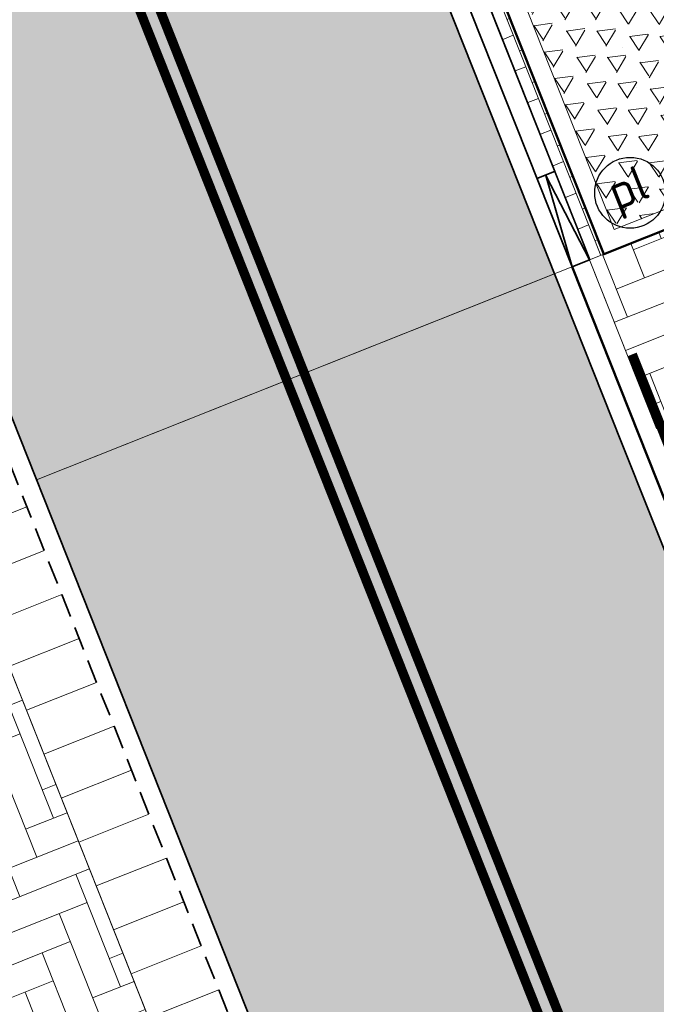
# Model space of a CAD drawing. Header units: metres. Extents: x 196674 to 197628, y 355499 to 356232.
# Tile 142 of 209: x 196807.41 to 196814.15, y 355976.55 to 355986.96. Entities that reach past the tile are written whole.
import ezdxf
from ezdxf.enums import TextEntityAlignment as Align

# ---------------------------------------------------------------- set-up
doc = ezdxf.new("R2010")
doc.units = ezdxf.units.M
doc.linetypes.add('DASHED2', pattern=[0.375, 0.25, -0.125])
doc.linetypes.add('VW-11_STREEP', pattern=[2, 1, -1])
doc.layers.get('0').update_dxf_attribs({"lineweight": 25})
for name, color, linetype, lineweight in [('N-WE-IE-MEUBILAIR-S-200', 7, 'Continuous', 25), ('N-WE-VH-KANTOPSLUITING_ACHTERKANTBAND-G', 50, 'Continuous', 18), ('N-WE-VH-KANTOPSLUITING_ELEMENT_INRIT-G', 210, 'Continuous', 18), ('N-WE-VH-KANTOPSLUITING_ELEMENT_INRIT_VOORKANT_BLOKKEN-G', 210, 'DASHED2', 35), ('N-WE-VH-MATERIAALGRENS-G', 7, 'Continuous', 13)]:
    doc.layers.add(name, color=color, linetype=linetype, lineweight=lineweight)
for name, color, linetype, lineweight, true_color in [('N-WE-VH-GESLOTENVERHARDING_ASFALT_RIJBAAN-V', 7, 'Continuous', 5, 0xd6d6d6), ('N-WE-VH-GOOT-TEGEL_200x200-G', 7, 'Continuous', 35, 0x00a5a5), ('N-WE-VH-HALFVERHARDING_GEBONDEN_SPLIT-A', 7, 'Continuous', 5, 0xaab7a9), ('N-WE-VH-KANTOPSLUITING_GELEIDEBAND_50 200-G', 1, 'Continuous', 35, 0xff0000), ('N-WE-VH-KANTOPSLUITING_OPSLUITBAND_200X250-G', 7, 'Continuous', 50, 0x0029a5), ('N-WE-VH-KANTOPSLUITING_VERLAGINGSBAND_GELEIDEBAND_50 200-G', 1, 'Continuous', 35, 0xff0000), ('N-WE-VH-OPENVERHARDING_STRAATBAKSTEEN_ROOD_ELLEBOOG_LINGE-A', 7, 'Continuous', 5, 0xdaaea0), ('N-WE-VH-OPENVERHARDING_STRAATBAKSTEEN_ROOD_ELLEBOOG_LINGE-INRITTEN-TUSSEN-RIJBAAN-FIETSPAD-A', 7, 'Continuous', 5, 0xdaaea0), ('N-WE-VH-OPENVERHARDING_STRAATBAKSTEEN_ROOD_STREKKEN-LINGE-A', 7, 'Continuous', 5, 0xdaaea0), ('N-WE-VW-MARKERING_DWARS_DRIEHOEK-G', 7, 'VW-HAAIETAND50_L', 35, 0xffffff), ('N-WE-VW-MARKERING_LANGS_STREEP_11_010-G', 7, 'VW-11_STREEP', 13, 0xffffff)]:
    doc.layers.add(name, color=color, linetype=linetype, lineweight=lineweight, true_color=true_color)
doc.layers.add('N-WE-VH-HULPLIJN-G', color=40, linetype='Continuous', lineweight=5, plot=False)
doc.styles.add('NLCS-ISO', font='NLCS-ISO.ttf')
doc.linetypes.add('VW-HAAIETAND50_L', pattern='A,0,-0.5,[150,NLCS.SHX,S=1,R=0,X=-0.625,Y=-0.25],-0.5', length=1)

# ---------------------------------------------------------------- blocks, each defined once
blk = doc.blocks.new('*U131')
at = {"layer": 'N-WE-VH-KANTOPSLUITING_ELEMENT_INRIT-G', "ltscale": 0.2, "flags": 128}
for points in [[(4, 0), (4, -0.7999999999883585)], [(4.5, 0), (4.5, -0.7999999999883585)], [(5, 0), (5, -0.7999999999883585)], [(5.5, 0), (5.5, -0.7999999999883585)], [(6, 0), (6, -0.7999999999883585)], [(6.5, 0), (6.5, -0.7999999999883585)], [(7, 0), (7, -0.7999999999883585)], [(7.5, 0), (7.5, -0.7999999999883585)], [(8, 0), (8, -0.7999999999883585)], [(8.5, 0), (8.5, -0.7999999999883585)], [(9, 0), (9, -0.7999999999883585)], [(9.5, 0), (9.5, -0.7999999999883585)], [(0.5, -0.7999999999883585), (11.50000000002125, -0.7999999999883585)]]:
    blk.add_lwpolyline(points, dxfattribs=at)
at = {"layer": 'N-WE-VH-KANTOPSLUITING_ELEMENT_INRIT_VOORKANT_BLOKKEN-G', "flags": 128}
blk.add_lwpolyline([(0.5, 0), (11.50000000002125, 0)], dxfattribs=at)
blk = doc.blocks.new('Boomplantvak 2900x2900')
at = {"layer": 'N-WE-VH-HALFVERHARDING_GEBONDEN_SPLIT-A'}
h = blk.add_hatch(dxfattribs=at)
h.set_pattern_fill('AVH-GRAVEL-SO', color=251, scale=0.3, pattern_type=2)
h.set_pattern_definition([(255.963757, (0.768, 1.164), (1.562108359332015e-08, -1.200000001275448), [0.197909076, -4.74981768]), (127.568592, (0.888, 1.008), (-8.399999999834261, 10.80000000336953), [0.196814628, -19.484648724]), (12.094757, (0.72, 0.972), (10.79999999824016, 2.399999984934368), [0.171813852, -17.00957142]), (255.963757, (1.068, 1.164), (1.562108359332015e-08, -1.200000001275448), [0.197909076, -4.74981768]), (127.568592, (1.188, 1.008), (-8.399999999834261, 10.80000000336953), [0.196814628, -19.484648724]), (12.094757, (1.02, 0.972), (10.79999999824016, 2.399999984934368), [0.171813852, -17.00957142]), (12.094757, (0.42, 0.972), (10.79999999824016, 2.399999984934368), [0.171813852, -17.00957142]), (127.568592, (0.588, 1.008), (-8.399999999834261, 10.80000000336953), [0.196814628, -19.484648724]), (255.963757, (0.468, 1.164), (1.562108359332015e-08, -1.200000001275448), [0.197909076, -4.74981768]), (255.963757, (0.168, 1.164), (1.562108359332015e-08, -1.200000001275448), [0.197909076, -4.74981768]), (127.568592, (0.288, 1.008), (-8.399999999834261, 10.80000000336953), [0.196814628, -19.484648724]), (12.094757, (0.12, 0.972), (10.79999999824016, 2.399999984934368), [0.171813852, -17.00957142]), (12.094757, (0, 0.672), (10.79999999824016, 2.399999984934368), [0.171813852, -17.00957142]), (127.568592, (0.168, 0.708), (-8.399999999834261, 10.80000000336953), [0.196814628, -19.484648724]), (255.963757, (0.048, 0.864), (1.562108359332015e-08, -1.200000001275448), [0.197909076, -4.74981768]), (255.963757, (0.348, 0.864), (1.562108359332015e-08, -1.200000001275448), [0.197909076, -4.74981768]), (127.568592, (0.468, 0.708), (-8.399999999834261, 10.80000000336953), [0.196814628, -19.484648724]), (12.094757, (0.3, 0.672), (10.79999999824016, 2.399999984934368), [0.171813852, -17.00957142]), (12.094757, (0.8999999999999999, 0.672), (10.79999999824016, 2.399999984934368), [0.171813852, -17.00957142]), (127.568592, (1.068, 0.708), (-8.399999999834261, 10.80000000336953), [0.196814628, -19.484648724]), (255.963757, (0.948, 0.864), (1.562108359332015e-08, -1.200000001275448), [0.197909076, -4.74981768]), (12.094757, (0.6, 0.672), (10.79999999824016, 2.399999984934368), [0.171813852, -17.00957142]), (127.568592, (0.768, 0.708), (-8.399999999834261, 10.80000000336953), [0.196814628, -19.484648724]), (255.963757, (0.648, 0.864), (1.562108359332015e-08, -1.200000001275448), [0.197909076, -4.74981768]), (12.094757, (0.12, 0.372), (10.79999999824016, 2.399999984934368), [0.171813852, -17.00957142]), (127.568592, (0.288, 0.408), (-8.399999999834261, 10.80000000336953), [0.196814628, -19.484648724]), (255.963757, (0.168, 0.564), (1.562108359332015e-08, -1.200000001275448), [0.197909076, -4.74981768]), (255.963757, (0.468, 0.564), (1.562108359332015e-08, -1.200000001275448), [0.197909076, -4.74981768]), (127.568592, (0.588, 0.408), (-8.399999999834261, 10.80000000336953), [0.196814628, -19.484648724]), (12.094757, (0.42, 0.372), (10.79999999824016, 2.399999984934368), [0.171813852, -17.00957142]), (12.094757, (1.02, 0.372), (10.79999999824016, 2.399999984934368), [0.171813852, -17.00957142]), (127.568592, (1.188, 0.408), (-8.399999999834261, 10.80000000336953), [0.196814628, -19.484648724]), (255.963757, (1.068, 0.564), (1.562108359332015e-08, -1.200000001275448), [0.197909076, -4.74981768]), (12.094757, (0.72, 0.372), (10.79999999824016, 2.399999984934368), [0.171813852, -17.00957142]), (127.568592, (0.888, 0.408), (-8.399999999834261, 10.80000000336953), [0.196814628, -19.484648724]), (255.963757, (0.768, 0.564), (1.562108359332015e-08, -1.200000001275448), [0.197909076, -4.74981768]), (255.963757, (0.648, 0.264), (1.562108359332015e-08, -1.200000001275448), [0.197909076, -4.74981768]), (127.568592, (0.768, 0.108), (-8.399999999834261, 10.80000000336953), [0.196814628, -19.484648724]), (12.094757, (0.6, 0.072), (10.79999999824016, 2.399999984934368), [0.171813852, -17.00957142]), (255.963757, (0.948, 0.264), (1.562108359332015e-08, -1.200000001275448), [0.197909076, -4.74981768]), (127.568592, (1.068, 0.108), (-8.399999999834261, 10.80000000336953), [0.196814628, -19.484648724]), (12.094757, (0.8999999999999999, 0.072), (10.79999999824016, 2.399999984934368), [0.171813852, -17.00957142]), (12.094757, (0.3, 0.072), (10.79999999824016, 2.399999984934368), [0.171813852, -17.00957142]), (127.568592, (0.468, 0.108), (-8.399999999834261, 10.80000000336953), [0.196814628, -19.484648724]), (255.963757, (0.348, 0.264), (1.562108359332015e-08, -1.200000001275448), [0.197909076, -4.74981768]), (255.963757, (0.048, 0.264), (1.562108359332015e-08, -1.200000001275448), [0.197909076, -4.74981768]), (127.568592, (0.168, 0.108), (-8.399999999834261, 10.80000000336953), [0.196814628, -19.484648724]), (12.094757, (0, 0.072), (10.79999999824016, 2.399999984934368), [0.171813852, -17.00957142]), (63.434949, (0.31199946, 1.139999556), (-1.073312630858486, 0.536656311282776), [5.039999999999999e-07, -1.199999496]), (0, (0.216, 1.14), (0, 1.2), [0, -1.2]), (63.434949, (0.31199946, 1.139999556), (-1.073312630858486, 0.536656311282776), [5.039999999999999e-07, -1.199999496]), (0, (0.216, 1.14), (0, 1.2), [0, -1.2])])
h.paths.add_polyline_path([(0.2000000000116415, -0.2000000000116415), (2.699999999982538, -0.2000000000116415), (2.699999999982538, -2.700000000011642), (0.2000000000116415, -2.700000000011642)])
at = {"layer": 'N-WE-VH-OPENVERHARDING_STRAATBAKSTEEN_ROOD_STREKKEN-LINGE-A', "true_color": 0xb05e45}
h = blk.add_hatch(dxfattribs=at)
h.set_pattern_fill('AVH-BSS_LINGEFORMAAT_HALFST', color=25, scale=1.5, angle=90, pattern_type=2)
h.set_pattern_definition([(90, (-1.469576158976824e-17, -2.980000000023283), (-0.18, 0.36), [0.12, -0.12]), (180, (-1.469576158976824e-17, -2.980000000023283), (-1.469576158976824e-17, -0.12), [])])
h.paths.add_polyline_path([(2.899999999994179, -3.060000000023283), (2.899999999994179, -2.900000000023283), (0, -2.900000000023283), (0, -3.060000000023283)])
at = {"layer": 'N-WE-VH-KANTOPSLUITING_ACHTERKANTBAND-G', "ltscale": 0.2, "flags": 128}
blk.add_lwpolyline([(0.2000000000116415, -0.2000000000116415), (2.699999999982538, -0.2000000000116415), (2.699999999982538, -2.700000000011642), (0.2000000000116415, -2.700000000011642)], close=True, dxfattribs=at)
at = {"layer": 'N-WE-VH-KANTOPSLUITING_OPSLUITBAND_200X250-G', "ltscale": 0.1, "flags": 128}
blk.add_lwpolyline([(0, 0), (2.899999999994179, 0), (2.899999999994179, -2.900000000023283), (0, -2.900000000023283)], close=True, dxfattribs=at)
at = {"layer": 'N-WE-VH-MATERIAALGRENS-G', "ltscale": 0.2, "flags": 128}
blk.add_lwpolyline([(2.899999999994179, -2.900000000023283), (2.899999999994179, -3.060000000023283), (-2.939152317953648e-17, -3.060000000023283), (0, -2.900000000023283)], dxfattribs=at)
blk = doc.blocks.new('Verloopband')
at = {"flags": 128}
blk.add_lwpolyline([(-0.2763672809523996, 0.9662406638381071), (0, 0), (-0.4622285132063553, 0.8923814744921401)], close=True, dxfattribs=at)
blk = doc.blocks.new('SIE-MEUBILAIR_PAAL_POLLER-SO')
blk.add_circle((0, 0), 0.75)
at = {"style": 'NLCS-ISO'}
blk.add_text('pl', height=0.75, dxfattribs=at).set_placement((5.684341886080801e-14, 0.1291188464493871), align=Align.MIDDLE_CENTER)

msp = doc.modelspace()

# ---------------------------------------------------------------- hatches: boundary and pattern name
at = {"layer": 'N-WE-VH-GESLOTENVERHARDING_ASFALT_RIJBAAN-V'}
h = msp.add_hatch(color=256, dxfattribs=at)
h.dxf.hatch_style = 1
h.paths.add_polyline_path([(196787.3892659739, 356048.9116752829), (196781.906141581, 356046.73274255), (196806.1984602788, 355985.602904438), (196807.591634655, 355982.0970833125), (196813.0747300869, 355984.2760045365)])
h = msp.add_hatch(color=256, dxfattribs=at)
h.dxf.hatch_style = 1
edge = h.paths.add_edge_path()
edge.add_line((196823.4697300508, 355959.9686851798), (196827.4468473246, 355953.8402979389))
edge.add_line((196827.4468473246, 355953.8402979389), (196824.8464446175, 355952.1527240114))
edge.add_arc((196823.839837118, 355951.4994695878), 1.20000000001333, 32.98221544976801, 201.6723232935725)
edge.add_line((196822.724663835, 355951.0563121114), (196820.3084550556, 355950.0961375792))
edge.add_line((196820.3084550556, 355950.0961375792), (196807.591634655, 355982.0970833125))
edge.add_line((196807.591634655, 355982.0970833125), (196813.0747300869, 355984.2760045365))
edge.add_line((196813.0747300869, 355984.2760045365), (196813.7840376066, 355982.4910818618))
edge.add_line((196813.7840376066, 355982.4910818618), (196815.0765787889, 355979.2384925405))
edge.add_line((196815.0765787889, 355979.2384925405), (196820.2851279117, 355966.1315436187))
edge.add_arc((196852.9968833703, 355979.1308149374), 35.20000000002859, 201.6722976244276, 212.9822154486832)
h.paths.add_polyline_path([(196822.724663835, 355951.0563121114), (196820.3084550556, 355950.0961375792), (196822.2843167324, 355945.1240266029), (196825.8520339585, 355936.146127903), (196828.2682427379, 355937.1063024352), (196826.177730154, 355942.3669240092), (196824.7005262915, 355946.0841991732)])
edge = h.paths.add_edge_path()
edge.add_line((196827.8765721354, 355953.1781298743), (196827.4468473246, 355953.8402979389))
edge.add_line((196827.4468473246, 355953.8402979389), (196824.8464446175, 355952.1527240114))
edge.add_line((196824.8464446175, 355952.1527240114), (196825.0875057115, 355951.7812701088))
edge.add_arc((196799.7545503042, 355935.3410337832), 30.20000000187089, 23.145453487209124, 32.98221544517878, ccw=False)
edge.add_arc((196799.7545499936, 355935.3410336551), 30.20000033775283, 21.672323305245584, 23.145453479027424, ccw=False)
edge.add_line((196827.8197445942, 355946.4938302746), (196828.659197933, 355944.3814075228))
edge.add_arc((196795.947448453, 355931.3821216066), 35.19999983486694, 20.10784907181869, 21.67232329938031, ccw=False)
edge.add_arc((196795.9474483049, 355931.3821215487), 35.1999999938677, 10.450868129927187, 20.107849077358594, ccw=False)
edge.add_line((196830.5635089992, 355937.7671306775), (196834.0553718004, 355939.1966390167))
edge.add_line((196834.0553718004, 355939.1966390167), (196831.8929825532, 355944.6381329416))
edge.add_line((196831.8929825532, 355944.6381329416), (196830.5726224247, 355947.9607223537))
edge.add_arc((196802.8791525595, 355936.9556450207), 29.80000000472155, 21.67232329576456, 22.48341645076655)
edge.add_arc((196802.8791525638, 355936.9556450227), 29.80000000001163, 22.48341645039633, 32.98221544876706)
at = {"layer": 'N-WE-VH-OPENVERHARDING_STRAATBAKSTEEN_ROOD_ELLEBOOG_LINGE-A', "true_color": 0xb05e45}
h = msp.add_hatch(dxfattribs=at)
h.set_pattern_fill('AVH-ROO_BSS_LINGEFRMT_ELLEBOOG', color=25, scale=4, angle=201.6723232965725, pattern_type=2)
h.set_pattern_definition([(201.6723232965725, (196753.6511661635, 356089.3677123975), (-0.1792042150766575, -0.4155548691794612), [1.28, -0.64]), (111.6723232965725, (196754.0056921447, 356088.4755737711), (-0.1792042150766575, -0.4155548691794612), [1.28, -0.64])])
edge = h.paths.add_edge_path()
edge.add_line((196816.2886765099, 355985.5531911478), (196813.5951361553, 355984.482808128))
edge.add_line((196813.5951361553, 355984.482808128), (196813.4464545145, 355984.4237236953))
edge.add_line((196813.4464545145, 355984.4237236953), (196814.1557621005, 355982.638800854))
edge.add_line((196814.1557621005, 355982.638800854), (196815.1408234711, 355983.0302524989))
edge.add_arc((196814.402228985, 355984.888875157), 2.000000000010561, 291.6722829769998, 379.3998094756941)
h = msp.add_hatch(dxfattribs=at)
h.set_pattern_fill('AVH-ROO_BSS_LINGEFRMT_ELLEBOOG', color=25, scale=4, angle=21.67232329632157, pattern_type=2)
h.set_pattern_definition([(21.67232329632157, (196753.6511661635, 356089.3677123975), (0.1792042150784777, 0.4155548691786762), [1.28, -0.64]), (291.6723232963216, (196753.2966401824, 356090.2598510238), (0.1792042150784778, 0.4155548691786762), [1.28, -0.64])])
edge = h.paths.add_edge_path()
edge.add_line((196803.9086819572, 355974.9554469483), (196801.6951311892, 355980.5256850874))
edge.add_line((196801.6951311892, 355980.5256850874), (196800.5667962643, 355983.3650571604))
edge.add_line((196800.5667962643, 355983.3650571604), (196797.2012879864, 355982.0277995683))
edge.add_line((196797.2012879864, 355982.0277995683), (196797.967, 355980.072))
edge.add_line((196797.967, 355980.072), (196798.023, 355979.653))
edge.add_line((196798.023, 355979.653), (196797.9, 355979.21))
edge.add_line((196797.9, 355979.21), (196797.607, 355978.855))
edge.add_line((196797.607, 355978.855), (196798.2039165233, 355977.2934849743))
edge.add_line((196798.2039165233, 355977.2934849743), (196799.1281620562, 355977.6588287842))
edge.add_line((196799.1281620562, 355977.6588287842), (196799.2016841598, 355977.4728328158))
edge.add_line((196799.2016841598, 355977.4728328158), (196800.3923838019, 355974.4606048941))
edge.add_line((196800.3923838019, 355974.4606048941), (196800.5761890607, 355973.995614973))
edge.add_line((196800.5761890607, 355973.995614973), (196800.6495669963, 355973.8103843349))
edge.add_line((196800.6495669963, 355973.8103843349), (196799.6819245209, 355973.4270621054))
edge.add_line((196799.6819245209, 355973.4270621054), (196801.011, 355970.072))
edge.add_line((196801.011, 355970.072), (196801.11, 355969.889))
edge.add_line((196801.11, 355969.889), (196801.216, 355969.92))
edge.add_line((196801.216, 355969.92), (196801.7807314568, 355969.2305473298))
edge.add_line((196801.7807314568, 355969.2305473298), (196801.9538335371, 355969.3723354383))
edge.add_line((196801.9538335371, 355969.3723354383), (196802.3465361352, 355968.8984905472))
edge.add_line((196802.3465361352, 355968.8984905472), (196802.1792697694, 355968.7439916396))
edge.add_line((196802.1792697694, 355968.7439916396), (196802.674, 355968.14))
edge.add_line((196802.674, 355968.14), (196802.6835996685, 355967.3960256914))
edge.add_line((196802.6835996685, 355967.3960256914), (196802.9777696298, 355967.3904200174))
edge.add_line((196802.9777696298, 355967.3904200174), (196803.0156859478, 355966.7687982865))
edge.add_line((196803.0156859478, 355966.7687982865), (196802.6916611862, 355966.7712580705))
edge.add_line((196802.6916611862, 355966.7712580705), (196802.704, 355965.815))
edge.add_arc((196802.8912605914, 355965.3892496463), 0.4651127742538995, -72.77397302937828, 113.7416507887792, ccw=False)
edge.add_line((196803.0290000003, 355964.9450000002), (196803.468, 355963.792))
edge.add_line((196803.468, 355963.792), (196803.557, 355963.832))
edge.add_arc((196803.6999182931, 355963.394913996), 0.4598584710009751, -54.1871004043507, 108.10669903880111, ccw=False)
edge.add_line((196803.969, 355963.022), (196804.4833833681, 355962.4257747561))
edge.add_line((196804.4833833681, 355962.4257747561), (196804.7923505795, 355962.6885800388))
edge.add_line((196804.7923505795, 355962.6885800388), (196805.2958995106, 355962.1288648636))
edge.add_line((196805.2958995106, 355962.1288648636), (196804.9924095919, 355961.8357590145))
edge.add_line((196804.9924095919, 355961.8357590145), (196805.402, 355961.361))
edge.add_line((196805.402, 355961.361), (196805.4285984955, 355960.6215618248))
edge.add_line((196805.4285984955, 355960.6215618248), (196805.7640413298, 355960.6193405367))
edge.add_line((196805.7640413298, 355960.6193405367), (196805.807229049, 355959.8827302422))
edge.add_line((196805.807229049, 355959.8827302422), (196805.4555603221, 355959.8701335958))
edge.add_line((196805.4555603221, 355959.8701335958), (196805.482, 355959.132))
edge.add_line((196805.482, 355959.132), (196805.386, 355959.131))
edge.add_line((196805.386, 355959.131), (196806.356, 355956.707))
edge.add_line((196806.356, 355956.707), (196806.442, 355956.748))
edge.add_line((196806.442, 355956.748), (196807.378, 355956.272))
edge.add_line((196807.378, 355956.272), (196807.424, 355956.291))
edge.add_line((196807.424, 355956.291), (196808.118, 355954.527))
edge.add_line((196808.118, 355954.527), (196808.072, 355954.508))
edge.add_line((196808.072, 355954.508), (196807.71, 355953.54))
edge.add_line((196807.71, 355953.54), (196807.614, 355953.483))
edge.add_line((196807.614, 355953.483), (196808.81, 355950.484))
edge.add_line((196808.81, 355950.484), (196809.639, 355950.802))
edge.add_line((196809.639, 355950.802), (196812.9794729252, 355952.1294668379))
edge.add_line((196812.9794729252, 355952.1294668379), (196803.9086819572, 355974.9554469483))
at = {"layer": 'N-WE-VH-OPENVERHARDING_STRAATBAKSTEEN_ROOD_ELLEBOOG_LINGE-INRITTEN-TUSSEN-RIJBAAN-FIETSPAD-A', "true_color": 0xb05e45}
h = msp.add_hatch(dxfattribs=at)
h.set_pattern_fill('AVH-ROO_BSS_LINGEFRMT_ELLEBOOG', color=25, scale=4, angle=21.67232329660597, pattern_type=2)
h.set_pattern_definition([(21.67232329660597, (0, 0), (0.179204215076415, 0.4155548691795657), [1.28, -0.6399999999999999]), (291.672323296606, (-0.3545259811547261, 0.892138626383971), (0.179204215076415, 0.4155548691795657), [1.28, -0.64])])
h.paths.add_polyline_path([(196805.4537971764, 355984.7689506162), (196805.2691850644, 355985.2335134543), (196802.9830439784, 355984.3251337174), (196807.4146187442, 355973.1734008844), (196809.7007229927, 355974.0818733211), (196808.5928293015, 355976.8698065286)])

# ---------------------------------------------------------------- linework, layer by layer
at = {"layer": 'N-WE-VH-GOOT-TEGEL_200x200-G', "ltscale": 0.2, "flags": 128}
for points in [[(196729.8003017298, 356135.6687012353, 0.4264052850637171), (196726.3700433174, 356132.5764725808, 0.3930046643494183), (196727.444880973, 356131.3456954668), (196728.2369685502, 356131.2630143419, -0.02198045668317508), (196732.2178667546, 356130.6696603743, -0.01454995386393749), (196734.8180308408, 356130.0854477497, -0.098608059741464), (196750.953620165, 356122.3568132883, -0.05440139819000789), (196758.2110194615, 356115.5691268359, -0.08316099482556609), (196766.0444789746, 356102.6243362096), (196782.2191011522, 356061.9220328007), (196787.3892658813, 356048.9116755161), (196813.7840376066, 355982.4910818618), (196815.0765787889, 355979.2384925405), (196820.2851337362, 355966.1315289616, 0.04938881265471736), (196823.4697300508, 355959.9686851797), (196827.8765721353, 355953.1781298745, -0.04584172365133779), (196830.4140622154, 355948.351642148, -0.003539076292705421), (196830.5726224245, 355947.9607223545), (196831.8929825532, 355944.6381329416), (196841.3562365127, 355920.8245485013), (196845.6845339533, 355909.9327054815, -0.04938916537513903), (196847.305022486, 355904.2878374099), (196848.7610979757, 355896.3248392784, 0.04938916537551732), (196850.6752320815, 355889.6570756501)], [(196725.7170592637, 356117.234662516, -0.2688880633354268), (196725.2587803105, 356119.3932215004, 0.00453733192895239), (196725.4140313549, 356119.8828110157, -0.3361303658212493), (196726.5902590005, 356120.7301274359, -0.0001599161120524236), (196726.5910263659, 356120.7301085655, -0.0003903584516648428), (196726.6147523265, 356120.7294989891, -0.01949587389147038), (196727.7971137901, 356120.6519976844, -0.02145946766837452), (196731.3785676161, 356120.1204057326, -0.005957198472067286), (196732.3636253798, 356119.9184881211, -0.1495155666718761), (196753.8973423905, 356107.8472117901, -0.06289233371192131), (196760.1904084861, 356099.3492565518), (196762.4494079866, 356095.3277041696, -0.03339897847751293), (196763.3225944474, 356093.4968757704), (196806.1984602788, 355985.602904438), (196822.2843167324, 355945.1240266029), (196826.309662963, 355934.9945380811), (196834.2309629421, 355915.0611677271), (196841.5430613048, 355896.6608085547), (196880.9310656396, 355797.5437848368, -0.02492249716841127)]]:
    msp.add_lwpolyline(points, format="xyb", dxfattribs=at)
at = {"layer": 'N-WE-VH-HULPLIJN-G', "flags": 128}
for points in [[(196787.3892659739, 356048.9116752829), (196781.906141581, 356046.73274255), (196806.1984602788, 355985.602904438), (196807.591634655, 355982.0970833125), (196813.0747300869, 355984.2760045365)], [(196810.2583107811, 355974.3034525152), (196809.7007229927, 355974.0818733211), (196808.5928293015, 355976.8698065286), (196805.4537971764, 355984.7689506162), (196805.2691850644, 355985.2335134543), (196802.9830439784, 355984.3251337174), (196809.5262419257, 355967.8596560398), (196812.2213967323, 355968.9305540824), (196812.3699796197, 355968.9895922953)], [(196810.2583107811, 355974.3034525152), (196809.7007229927, 355974.0818733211), (196808.5928293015, 355976.8698065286), (196805.4537971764, 355984.7689506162), (196805.2691850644, 355985.2335134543), (196802.9830439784, 355984.3251337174), (196809.5262419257, 355967.8596560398), (196812.2213967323, 355968.9305540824), (196812.3699796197, 355968.9895922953)], [(196805.4537971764, 355984.7689506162), (196805.2691850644, 355985.2335134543), (196802.9830439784, 355984.3251337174), (196807.4146187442, 355973.1734008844), (196809.7007229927, 355974.0818733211), (196808.5928293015, 355976.8698065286)]]:
    msp.add_lwpolyline(points, close=True, dxfattribs=at)
for points in [[(196816.2886765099, 355985.5531911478), (196813.5951361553, 355984.482808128), (196813.4464545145, 355984.4237236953), (196814.1557621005, 355982.638800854), (196815.1408234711, 355983.0302524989, 0.4026439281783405)], [(196823.4697300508, 355959.9686851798), (196827.4468473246, 355953.8402979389), (196824.8464446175, 355952.1527240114, 0.9058712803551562), (196822.724663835, 355951.0563121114), (196820.3084550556, 355950.0961375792), (196807.591634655, 355982.0970833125), (196813.0747300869, 355984.2760045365), (196813.7840376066, 355982.4910818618), (196815.0765787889, 355979.2384925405), (196820.2851279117, 355966.1315436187, 0.04938892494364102)]]:
    msp.add_lwpolyline(points, format="xyb", close=True, dxfattribs=at)
msp.add_lwpolyline([(196813.4464463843, 355984.4237204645), (196807.591634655, 355982.0970833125)], dxfattribs=at)
at = {"layer": 'N-WE-VH-KANTOPSLUITING_ACHTERKANTBAND-G', "flags": 128}
msp.add_lwpolyline([(196814.1557621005, 355982.638800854), (196787.7609903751, 356049.0593945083)], dxfattribs=at)
at = {"layer": 'N-WE-VH-KANTOPSLUITING_GELEIDEBAND_50 200-G', "ltscale": 0.2, "flags": 128}
msp.add_lwpolyline([(196813.2605922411, 355984.3498642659), (196809.6931353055, 355993.3271196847)], dxfattribs=at)
at = {"layer": 'N-WE-VH-KANTOPSLUITING_OPSLUITBAND_200X250-G', "ltscale": 0.1, "flags": 128}
msp.add_lwpolyline([(196815.2624410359, 355979.3123520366), (196813.9698998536, 355982.5649413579), (196813.2605922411, 355984.3498642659)], dxfattribs=at)
at = {"layer": 'N-WE-VH-KANTOPSLUITING_VERLAGINGSBAND_GELEIDEBAND_50 200-G', "ltscale": 0.2, "flags": 128}
msp.add_lwpolyline([(196813.0748264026, 355985.3560422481), (196812.889022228, 355985.2822058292)], dxfattribs=at)
at = {"layer": 'N-WE-VW-MARKERING_DWARS_DRIEHOEK-G', "const_width": 0.1, "flags": 128}
msp.add_lwpolyline([(196814.8484982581, 355981.0309710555), (196813.8979216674, 355983.4230304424)], dxfattribs=at)
at = {"layer": 'N-WE-VW-MARKERING_LANGS_STREEP_11_010-G', "const_width": 0.1, "flags": 128}
for points in [[(196814.0986510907, 355973.9819283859), (196804.8650472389, 355997.2176628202)], [(196804.679184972, 355997.1438033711), (196813.9127888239, 355973.9080689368)]]:
    msp.add_lwpolyline(points, dxfattribs=at)

# ---------------------------------------------------------------- block references
for name, p, rotation in [('Boomplantvak 2900x2900', (196815.2191743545, 355988.24877413), 291.6723232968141), ('*U131', (196806.0125970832, 355985.5290444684), 291.6723232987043)]:
    msp.add_blockref(name, p, dxfattribs=dict(rotation=rotation))
at = {"layer": 'N-WE-IE-MEUBILAIR-S-200', "xscale": 0.5, "yscale": 0.5, "zscale": 0.5, "rotation": 21.67232329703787}
msp.add_blockref('SIE-MEUBILAIR_PAAL_POLLER-SO', (196813.8751427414, 355985.1321126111), dxfattribs=at)
at = {"layer": 'N-WE-VH-KANTOPSLUITING_VERLAGINGSBAND_GELEIDEBAND_50 200-G', "ltscale": 0.2, "xscale": -1, "rotation": 223.3446209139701}
msp.add_blockref('Verloopband', (196812.9835952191, 355985.3158658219), dxfattribs=at)

doc.saveas('drawing.dxf')
